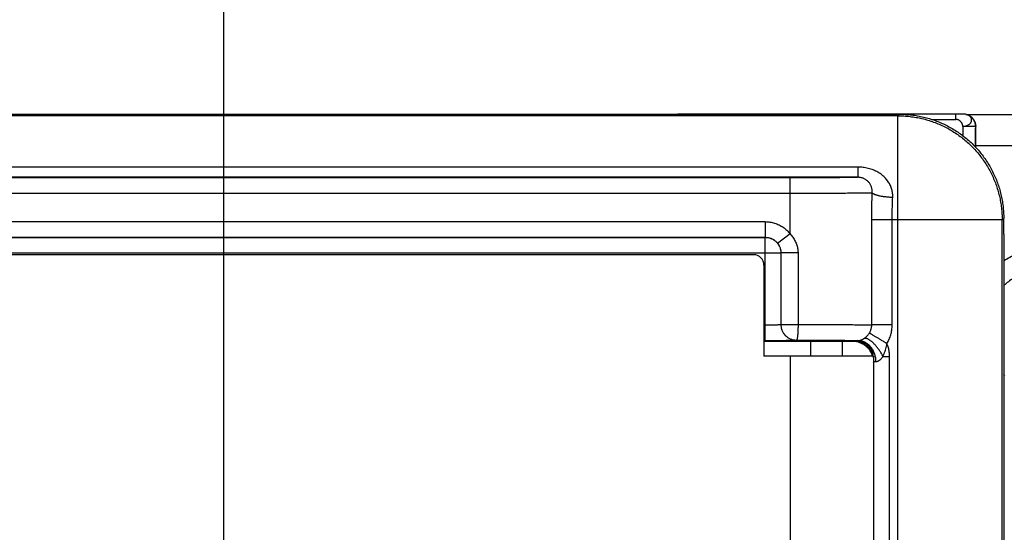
# Model space of a CAD drawing. Header units: inches. Extents: x 0 to 34, y 0 to 22.
# Tile 47 of 81: x 15.9 to 16.9, y 18.4 to 18.9. Entities that reach past the tile are written whole.
import ezdxf

# ---------------------------------------------------------------- set-up
doc = ezdxf.new("R2010")
doc.units = ezdxf.units.IN
doc.header["$LTSCALE"] = 1.87
doc.header["$MEASUREMENT"] = 0
doc.layers.get('0').update_dxf_attribs({"linetype": 'CONTINUOUS'})
doc.layers.add('DIMENSIONS', color=7, linetype='CONTINUOUS')
doc.styles.get("Standard").update_dxf_attribs({"font": 'txt', "width": 0.8})
doc.dimstyles.new('DIMSTYLE_1', dxfattribs={"dimtxt": 0.125, "dimasz": 0.18, "dimexe": 0.18, "dimexo": 0.0625, "dimgap": 0.09, "dimtad": 0, "dimtih": 1, "dimtoh": 1, "dimdec": 3, "dimzin": 4, "dimdsep": 46, "dimtxsty": 'STANDARD', "dimblk": '_FILLED', "dimblk1": '_FILLED', "dimblk2": '_FILLED', "dimcen": 0.09, "dimadec": 0, "dimazin": 0, "dimtp": 0.01, "dimtm": 0.01, "dimtfac": 1, "dimtdec": 3, "dimtofl": 0, "dimtmove": 0, "dimatfit": 3, "dimldrblk": '_FILLED', "dimfxl": 1, "dimtolj": 1, "dimtzin": 4, "dimarcsym": 0})

# ---------------------------------------------------------------- blocks, each defined once
blk = doc.blocks.new('_FILLED')
at = {"color": 0, "linetype": 'BYBLOCK'}
blk.add_solid([(0, 0), (-1, 0.1736), (-1, -0.1736)], dxfattribs=at)
blk = doc.blocks.new('*D16')
at = {"layer": 'DIMENSIONS', "color": 2, "linetype": 'CONTINUOUS'}
for p, q in [((12.33329, 19.08537), (12.10023, 19.08537)), ((12.33329, 18.41699), (12.33329, 19.08537)), ((13.82312, 18.78842), (12.20829, 18.78842)), ((12.33329, 18.78842), (12.33329, 18.41699)), ((12.33329, 18.04556), (12.33329, 18.41699)), ((16.5796, 18.04556), (12.20829, 18.04556))]:
    blk.add_line(p, q, dxfattribs=at)
at = {"layer": 'DIMENSIONS', "color": 2, "linetype": 'CONTINUOUS', "xscale": 0.18, "yscale": 0.18, "zscale": 0.18}
for p, rotation in [((12.33329, 18.78842), 90), ((12.33329, 18.04556), 270)]:
    blk.add_blockref('_FILLED', p, dxfattribs=dict(at, rotation=rotation))
at = {"layer": 'DIMENSIONS', "color": 2, "linetype": 'CONTINUOUS', "width": 0.8}
for s, p in [('.743', (10.81273, 19.02287)), ('[', (11.33773, 19.02287)), ('18.87', (11.43773, 19.02287)), (']', (11.93773, 19.02287))]:
    blk.add_text(s, height=0.125, dxfattribs=at).set_placement(p)
blk = doc.blocks.new('*D18')
at = {"layer": 'DIMENSIONS', "color": 2, "linetype": 'CONTINUOUS'}
for p, q in [((13.89529, 18.82205), (13.89529, 20.41512)), ((16.12918, 18.1231), (16.12918, 20.41512)), ((13.89529, 20.29012), (13.53529, 20.29012)), ((16.12918, 20.29012), (16.48918, 20.29012))]:
    blk.add_line(p, q, dxfattribs=at)
at = {"layer": 'DIMENSIONS', "color": 2, "linetype": 'CONTINUOUS', "xscale": 0.18, "yscale": 0.18, "zscale": 0.18}
blk.add_blockref('_FILLED', (13.89529, 20.29012), dxfattribs=at)
at = {"layer": 'DIMENSIONS', "color": 2, "linetype": 'CONTINUOUS', "xscale": 0.18, "yscale": 0.18, "zscale": 0.18, "rotation": 180}
blk.add_blockref('_FILLED', (16.12918, 20.29012), dxfattribs=at)
at = {"layer": 'DIMENSIONS', "color": 2, "linetype": 'CONTINUOUS', "width": 0.8}
for s, p in [('[', (15.0432, 20.22762)), (']', (15.6432, 20.22762)), ('2.234', (14.4182, 20.22762)), ('56.74', (15.1432, 20.22762))]:
    blk.add_text(s, height=0.125, dxfattribs=at).set_placement(p)
blk = doc.blocks.new('*D19')
at = {"layer": 'DIMENSIONS', "color": 2, "linetype": 'CONTINUOUS'}
for p, q in [((13.08329, 19.54012), (12.51226, 19.54012)), ((13.08329, 18.44203), (13.08329, 19.54012)), ((13.85642, 18.78842), (12.95829, 18.78842)), ((13.08329, 18.78842), (13.08329, 18.44203)), ((13.08329, 18.09564), (13.08329, 18.44203)), ((16.10054, 18.09564), (12.95829, 18.09564))]:
    blk.add_line(p, q, dxfattribs=at)
at = {"layer": 'DIMENSIONS', "color": 2, "linetype": 'CONTINUOUS', "xscale": 0.18, "yscale": 0.18, "zscale": 0.18}
for p, rotation in [((13.08329, 18.78842), 90), ((13.08329, 18.09564), 270)]:
    blk.add_blockref('_FILLED', p, dxfattribs=dict(at, rotation=rotation))
at = {"layer": 'DIMENSIONS', "color": 2, "linetype": 'CONTINUOUS', "width": 0.8}
for s, p in [('[', (11.84976, 19.47762)), (']', (12.34976, 19.47762)), ('.693', (11.32476, 19.47762)), ('17.6', (11.94976, 19.47762))]:
    blk.add_text(s, height=0.125, dxfattribs=at).set_placement(p)

msp = doc.modelspace()

# ---------------------------------------------------------------- linework, layer by layer
at = {"color": 7, "linetype": 'CONTINUOUS'}
for p, q in [((15.01029, 18.79006), (16.7773, 18.78992)), ((16.60167, 18.79005), (16.56453, 18.78994)), ((16.83356, 18.79012), (16.60167, 18.79005)), ((16.7758, 18.78842), (16.7773, 18.78992)), ((16.83602, 18.79011), (16.83356, 18.79012)), ((16.8374, 18.79009), (16.83602, 18.79011)), ((16.83798, 18.79008), (16.8374, 18.79009)), ((16.8383, 18.79008), (16.83798, 18.79008)), ((16.8394, 18.79003), (16.8394, 18.79003)), ((16.84093, 18.78979), (17.0198, 18.78979)), ((16.7758, 18.78842), (15.01029, 18.78842)), ((16.7758, 18.23515), (16.7758, 18.78842)), ((16.80815, 18.785), (16.83135, 18.785)), ((16.84413, 18.78862), (16.84374, 18.78882)), ((16.83804, 18.77826), (16.83804, 18.76931)), ((16.85026, 18.77826), (16.83804, 18.77826)), ((16.85026, 18.77826), (16.85026, 18.75828)), ((16.8504, 18.77819), (16.85026, 18.77826)), ((16.85029, 18.75825), (16.85029, 18.75979)), ((16.85029, 18.75979), (17.01997, 18.75979)), ((16.73721, 18.73921), (15.01029, 18.73921)), ((16.73721, 18.73921), (16.73721, 18.72937)), ((16.73721, 18.72937), (15.01029, 18.72937)), ((16.67229, 18.72883), (15.01029, 18.72883)), ((16.67229, 18.67508), (16.67229, 18.72883)), ((16.67229, 18.71383), (15.01029, 18.71383)), ((15.01029, 18.68678), (16.64851, 18.68678)), ((16.64851, 18.68678), (16.64851, 18.67178)), ((16.75067, 18.58765), (16.75067, 18.68843)), ((16.87579, 18.68843), (16.75067, 18.68843)), ((16.77026, 18.58765), (16.77027, 18.68843)), ((16.87579, 18.68843), (16.87729, 18.68992)), ((16.87579, 18.26455), (16.87579, 18.68843)), ((16.87729, 18.67463), (16.87729, 18.68992)), ((15.01029, 18.67178), (16.64851, 18.67178)), ((15.01029, 18.67174), (16.64847, 18.67174)), ((16.64851, 18.67178), (16.64847, 18.67174)), ((16.64847, 18.5728), (16.64847, 18.67174)), ((16.67229, 18.67508), (16.6604, 18.66593)), ((16.63729, 18.65506), (14.71397, 18.65506)), ((15.01029, 18.65674), (16.66347, 18.65674)), ((16.66351, 18.65678), (16.66347, 18.65674)), ((16.66347, 18.65674), (16.66347, 18.58806)), ((16.66351, 18.65678), (16.66351, 18.58811)), ((16.67994, 18.65678), (16.66351, 18.65678)), ((16.67994, 18.65678), (16.67994, 18.58811)), ((16.64729, 18.64506), (16.64729, 18.55756)), ((16.64729, 18.5878), (16.64847, 18.5878)), ((16.66347, 18.58806), (16.66351, 18.58811)), ((16.66351, 18.58811), (16.67994, 18.58811)), ((16.77026, 18.58765), (16.75067, 18.58765)), ((16.64729, 18.5728), (16.64847, 18.5728)), ((16.67847, 18.57306), (16.67851, 18.57311)), ((16.73229, 18.57189), (16.64729, 18.5719)), ((16.69229, 18.55756), (16.69229, 18.57189)), ((16.72229, 18.57189), (16.72229, 18.55756)), ((16.73229, 18.57189), (16.73281, 18.57241)), ((16.75229, 18.55756), (16.64729, 18.55756)), ((16.67229, 18.55756), (16.67229, 18.32293)), ((16.75229, 18.55756), (16.75229, 18.32406)), ((16.76154, 18.55741), (16.76781, 18.55741)), ((16.76781, 18.32828), (16.76781, 18.55741)), ((16.75229, 18.55188), (16.75281, 18.55241)), ((16.75281, 18.32828), (16.75281, 18.55241)), ((16.87843, 18.53893), (16.87729, 18.54007))]:
    msp.add_line(p, q, dxfattribs=at)
for points in [[(16.83939, 18.79003), (16.8392, 18.79004), (16.83902, 18.79005), (16.83886, 18.79006), (16.83872, 18.79007), (16.83859, 18.79007), (16.8383, 18.79008)], [(16.84374, 18.78882), (16.84274, 18.78926), (16.8417, 18.78961), (16.84063, 18.78986), (16.83955, 18.79002), (16.8394, 18.79003)]]:
    msp.add_lwpolyline(points, dxfattribs=at)
msp.add_arc((16.63729, 18.64506), 0.01, 0, 90, dxfattribs=at)
for points, knots in [([(16.60981, 18.79006), (16.60979, 18.79006), (16.60979, 18.79), (16.60978, 18.78996), (16.60977, 18.78994)], [0, 0, 0, 0, 0.44143, 1, 1, 1, 1]), ([(16.7773, 18.78992), (16.77923, 18.78992), (16.78311, 18.78981), (16.78891, 18.7893), (16.79467, 18.78846), (16.80037, 18.78728), (16.80599, 18.78577), (16.81151, 18.78394), (16.81692, 18.78179), (16.8222, 18.77933), (16.82732, 18.77657), (16.83227, 18.77352), (16.83704, 18.77018), (16.8416, 18.76657), (16.84595, 18.7627), (16.85007, 18.75858), (16.85394, 18.75423), (16.85754, 18.74967), (16.86088, 18.7449), (16.86394, 18.73995), (16.8667, 18.73482), (16.86916, 18.72955), (16.87131, 18.72414), (16.87314, 18.71861), (16.87465, 18.71299), (16.87582, 18.70729), (16.87667, 18.70153), (16.87717, 18.69574), (16.87729, 18.69186), (16.87729, 18.68992)], [0, 0, 0, 0, 0.037007, 0.074072, 0.111133, 0.148129, 0.185149, 0.222218, 0.259275, 0.296265, 0.333295, 0.370366, 0.407414, 0.444401, 0.481443, 0.518518, 0.555561, 0.592549, 0.629599, 0.666671, 0.703704, 0.740697, 0.777757, 0.81483, 0.851854, 0.888854, 0.925919, 0.962989, 1, 1, 1, 1]), ([(16.83135, 18.785), (16.83135, 18.78534), (16.83135, 18.78584), (16.83136, 18.78649), (16.83136, 18.78697), (16.83137, 18.78742), (16.83138, 18.78785), (16.83139, 18.78826), (16.8314, 18.78863), (16.83142, 18.78896), (16.83143, 18.78926), (16.83144, 18.78948), (16.83145, 18.78964), (16.83146, 18.78974), (16.83147, 18.78983), (16.83148, 18.78991), (16.83149, 18.78997), (16.83149, 18.79002), (16.8315, 18.79005), (16.8315, 18.79007), (16.83151, 18.79009), (16.83151, 18.7901), (16.83152, 18.79011), (16.83152, 18.79012), (16.83152, 18.79012), (16.83153, 18.79012), (16.83153, 18.79012)], [0, 0, 0, 0, 0.195663, 0.291113, 0.383733, 0.472619, 0.556913, 0.635788, 0.708488, 0.774296, 0.832589, 0.88279, 0.90471, 0.924436, 0.941917, 0.957121, 0.970016, 0.980578, 0.984979, 0.988793, 0.992024, 0.994679, 0.996773, 0.998334, 0.999441, 1, 1, 1, 1]), ([(16.84342, 18.78889), (16.84314, 18.78904), (16.84257, 18.78931), (16.84164, 18.78963), (16.84065, 18.78988), (16.83989, 18.78999), (16.83947, 18.79002), (16.8394, 18.79003)], [0, 0, 0, 0, 0.222151, 0.454315, 0.697434, 0.954039, 1, 1, 1, 1]), ([(16.7758, 18.78842), (16.77774, 18.78842), (16.78162, 18.78831), (16.78741, 18.7878), (16.79317, 18.78696), (16.79887, 18.78578), (16.80449, 18.78428), (16.81002, 18.78244), (16.81543, 18.7803), (16.8207, 18.77784), (16.82582, 18.77507), (16.83078, 18.77202), (16.83554, 18.76868), (16.84011, 18.76507), (16.84446, 18.7612), (16.84857, 18.75709), (16.85244, 18.75274), (16.85605, 18.74817), (16.85939, 18.74341), (16.86244, 18.73845), (16.86521, 18.73333), (16.86767, 18.72805), (16.86981, 18.72265), (16.87165, 18.71712), (16.87315, 18.7115), (16.87433, 18.7058), (16.87517, 18.70004), (16.87568, 18.69425), (16.87579, 18.69037), (16.87579, 18.68843)], [0, 0, 0, 0, 0.037036, 0.074073, 0.111109, 0.148146, 0.185183, 0.22222, 0.259257, 0.296294, 0.333331, 0.370369, 0.407406, 0.444444, 0.481481, 0.518519, 0.555556, 0.592594, 0.629631, 0.666669, 0.703706, 0.740743, 0.77778, 0.814817, 0.851854, 0.888891, 0.925927, 0.962964, 1, 1, 1, 1]), ([(16.83804, 18.77826), (16.83804, 18.77846), (16.83801, 18.77888), (16.83789, 18.77949), (16.8377, 18.7801), (16.83745, 18.7807), (16.83714, 18.78128), (16.83678, 18.78184), (16.83637, 18.78237), (16.83592, 18.78287), (16.83543, 18.78332), (16.83474, 18.78387), (16.83398, 18.78433), (16.83319, 18.78467), (16.83258, 18.78486), (16.83197, 18.78498), (16.83156, 18.785), (16.83135, 18.785)], [0, 0, 0, 0, 0.059593, 0.120037, 0.181498, 0.243995, 0.307428, 0.371613, 0.436308, 0.501232, 0.566092, 0.630599, 0.757412, 0.81948, 0.880517, 0.940607, 1, 1, 1, 1]), ([(16.83804, 18.77826), (16.83838, 18.77826), (16.83905, 18.77829), (16.84006, 18.77844), (16.84105, 18.77869), (16.84201, 18.779), (16.84291, 18.7794), (16.84374, 18.77988), (16.84446, 18.78043), (16.8451, 18.78101), (16.84563, 18.78164), (16.84605, 18.78232), (16.84635, 18.78303), (16.84651, 18.78377), (16.84655, 18.78452), (16.84646, 18.78526), (16.84624, 18.78598), (16.84589, 18.78667), (16.84542, 18.78732), (16.84484, 18.78791), (16.84441, 18.78826), (16.84417, 18.78842)], [0, 0, 0, 0, 0.061464, 0.1237, 0.186093, 0.247993, 0.308516, 0.366811, 0.422309, 0.47496, 0.525131, 0.573312, 0.62005, 0.666073, 0.71147, 0.756595, 0.802531, 0.849472, 0.897782, 0.947941, 1, 1, 1, 1]), ([(16.85026, 18.77826), (16.85026, 18.7787), (16.85021, 18.77958), (16.84999, 18.78089), (16.84962, 18.78216), (16.84912, 18.78339), (16.84847, 18.78455), (16.84771, 18.78563), (16.84682, 18.78662), (16.84583, 18.78751), (16.8448, 18.78824), (16.84408, 18.78865), (16.84374, 18.78882)], [0, 0, 0, 0, 0.10135, 0.202697, 0.304043, 0.405386, 0.506727, 0.608067, 0.709404, 0.810741, 0.912076, 1, 1, 1, 1]), ([(16.84414, 18.78862), (16.84454, 18.78842), (16.8454, 18.78792), (16.84659, 18.787), (16.84767, 18.7859), (16.84856, 18.7847), (16.84927, 18.78343), (16.8498, 18.78212), (16.85016, 18.7808), (16.85037, 18.77949), (16.8504, 18.77862), (16.8504, 18.77819)], [0, 0, 0, 0, 0.106443, 0.230333, 0.3506, 0.467106, 0.580086, 0.689503, 0.796172, 0.899798, 1, 1, 1, 1]), ([(16.85029, 18.75979), (16.85029, 18.76062), (16.85029, 18.76226), (16.85029, 18.76471), (16.8503, 18.76713), (16.85031, 18.76949), (16.85033, 18.77179), (16.85035, 18.77401), (16.85037, 18.77614), (16.85039, 18.77752), (16.8504, 18.77819)], [0, 0, 0, 0, 0.134359, 0.267957, 0.399499, 0.528504, 0.653915, 0.77471, 0.890448, 1, 1, 1, 1]), ([(16.7708, 18.70999), (16.77083, 18.71062), (16.77084, 18.71189), (16.77071, 18.7138), (16.77042, 18.71572), (16.76998, 18.71765), (16.76937, 18.71956), (16.7686, 18.72144), (16.76767, 18.72329), (16.76656, 18.72509), (16.76529, 18.72683), (16.76386, 18.7285), (16.76227, 18.73009), (16.76052, 18.73159), (16.75861, 18.73299), (16.75656, 18.73426), (16.75439, 18.73541), (16.75212, 18.73642), (16.74975, 18.73728), (16.74731, 18.73799), (16.74482, 18.73854), (16.74229, 18.73893), (16.73976, 18.73916), (16.73806, 18.73921), (16.73721, 18.73921)], [0, 0, 0, 0, 0.03809, 0.076399, 0.115382, 0.15495, 0.195143, 0.236001, 0.277565, 0.319875, 0.363002, 0.407068, 0.452191, 0.498477, 0.545909, 0.594354, 0.643666, 0.693692, 0.744272, 0.795249, 0.84648, 0.897825, 0.949044, 1, 1, 1, 1]), ([(16.73721, 18.72937), (16.73711, 18.72935), (16.7368, 18.72933), (16.73622, 18.72929), (16.73538, 18.72926), (16.73428, 18.72923), (16.73294, 18.72919), (16.73135, 18.72916), (16.72952, 18.72913), (16.72746, 18.7291), (16.72518, 18.72907), (16.72268, 18.72904), (16.71999, 18.72901), (16.7171, 18.72899), (16.71403, 18.72896), (16.71079, 18.72894), (16.7074, 18.72892), (16.70386, 18.7289), (16.7002, 18.72889), (16.69642, 18.72887), (16.69255, 18.72886), (16.68859, 18.72885), (16.68457, 18.72884), (16.6805, 18.72883), (16.6764, 18.72883), (16.67366, 18.72883), (16.67229, 18.72883)], [0, 0, 0, 0, 0.005017, 0.014025, 0.027012, 0.043921, 0.064678, 0.0892, 0.117397, 0.149155, 0.184337, 0.222804, 0.264404, 0.308965, 0.356309, 0.406243, 0.458565, 0.513074, 0.569553, 0.62778, 0.68751, 0.748492, 0.810506, 0.87331, 0.936587, 1, 1, 1, 1]), ([(16.7511, 18.7143), (16.75113, 18.71475), (16.75116, 18.71566), (16.75107, 18.71703), (16.75087, 18.71839), (16.75053, 18.71972), (16.75007, 18.72101), (16.74949, 18.72225), (16.74878, 18.72341), (16.74798, 18.72448), (16.74708, 18.72545), (16.74612, 18.72631), (16.74511, 18.72705), (16.74408, 18.72767), (16.74304, 18.72817), (16.74202, 18.72858), (16.74102, 18.72889), (16.74003, 18.72911), (16.73907, 18.72926), (16.73814, 18.72935), (16.73752, 18.72937), (16.73721, 18.72937)], [0, 0, 0, 0, 0.058918, 0.118197, 0.177572, 0.236907, 0.296181, 0.355327, 0.414173, 0.472381, 0.529558, 0.585329, 0.639452, 0.691587, 0.74139, 0.788906, 0.834323, 0.877875, 0.919658, 0.960387, 1, 1, 1, 1]), ([(16.7511, 18.7143), (16.75077, 18.71429), (16.75002, 18.71426), (16.74876, 18.71423), (16.74721, 18.7142), (16.74538, 18.71417), (16.74329, 18.71414), (16.74093, 18.71411), (16.73832, 18.71408), (16.73546, 18.71405), (16.73237, 18.71402), (16.72906, 18.714), (16.72554, 18.71397), (16.72182, 18.71395), (16.71792, 18.71393), (16.71386, 18.71391), (16.70964, 18.7139), (16.70528, 18.71388), (16.70079, 18.71387), (16.69621, 18.71386), (16.69153, 18.71385), (16.68678, 18.71384), (16.68198, 18.71384), (16.67714, 18.71383), (16.67391, 18.71383), (16.67229, 18.71383)], [0, 0, 0, 0, 0.012441, 0.028525, 0.048195, 0.071383, 0.098009, 0.127975, 0.161165, 0.197453, 0.236709, 0.278789, 0.323526, 0.37074, 0.420256, 0.471902, 0.525503, 0.580876, 0.637826, 0.696127, 0.755547, 0.81587, 0.876874, 0.938329, 1, 1, 1, 1]), ([(16.75067, 18.68843), (16.75067, 18.69059), (16.75069, 18.69491), (16.75077, 18.70139), (16.75091, 18.70785), (16.75103, 18.71215), (16.7511, 18.7143)], [0, 0, 0, 0, 0.250574, 0.500972, 0.750887, 1, 1, 1, 1]), ([(16.7708, 18.70999), (16.77025, 18.71001), (16.76916, 18.71006), (16.76752, 18.71016), (16.76591, 18.71029), (16.76434, 18.71045), (16.7628, 18.71064), (16.76133, 18.71085), (16.75991, 18.71108), (16.75857, 18.71133), (16.75731, 18.71161), (16.75615, 18.7119), (16.75508, 18.71221), (16.75412, 18.71253), (16.75327, 18.71286), (16.75254, 18.7132), (16.75194, 18.71355), (16.75145, 18.71391), (16.7512, 18.71417), (16.7511, 18.7143)], [0, 0, 0, 0, 0.080544, 0.160618, 0.239705, 0.317293, 0.392883, 0.465992, 0.536156, 0.602937, 0.665925, 0.724747, 0.779068, 0.828602, 0.873123, 0.912482, 0.946633, 0.975686, 1, 1, 1, 1]), ([(16.77027, 18.68843), (16.77027, 18.69023), (16.77029, 18.69385), (16.7704, 18.69925), (16.77057, 18.70463), (16.77072, 18.70821), (16.7708, 18.70999)], [0, 0, 0, 0, 0.251301, 0.502175, 0.75196, 1, 1, 1, 1]), ([(16.64851, 18.68678), (16.64927, 18.68678), (16.65078, 18.68673), (16.65305, 18.68647), (16.6553, 18.68604), (16.65751, 18.68543), (16.65967, 18.68466), (16.66176, 18.68373), (16.66378, 18.68264), (16.66571, 18.6814), (16.66753, 18.68002), (16.66925, 18.6785), (16.67085, 18.67686), (16.67182, 18.67568), (16.67229, 18.67508)], [0, 0, 0, 0, 0.08261, 0.165683, 0.249066, 0.332594, 0.416107, 0.49952, 0.582915, 0.666366, 0.749872, 0.833389, 0.916804, 1, 1, 1, 1]), ([(16.64847, 18.67174), (16.64893, 18.67174), (16.64985, 18.67169), (16.65123, 18.6715), (16.65258, 18.67119), (16.65389, 18.67074), (16.65516, 18.67018), (16.65637, 18.66951), (16.65752, 18.66872), (16.65859, 18.66784), (16.65957, 18.66686), (16.66045, 18.66579), (16.66124, 18.66465), (16.66191, 18.66343), (16.66247, 18.66216), (16.66291, 18.66085), (16.66323, 18.6595), (16.66342, 18.65812), (16.66347, 18.6572), (16.66347, 18.65674)], [0, 0, 0, 0, 0.058822, 0.117645, 0.176468, 0.235292, 0.294115, 0.352939, 0.411764, 0.470588, 0.529412, 0.588236, 0.647061, 0.705885, 0.764708, 0.823532, 0.882355, 0.941178, 1, 1, 1, 1]), ([(16.64851, 18.67178), (16.64897, 18.67178), (16.64989, 18.67174), (16.65125, 18.67155), (16.65258, 18.67124), (16.65389, 18.67081), (16.65515, 18.67026), (16.65635, 18.6696), (16.65749, 18.66883), (16.65855, 18.66796), (16.65953, 18.667), (16.66012, 18.6663), (16.6604, 18.66593)], [0, 0, 0, 0, 0.10002, 0.200036, 0.300047, 0.400052, 0.500053, 0.600052, 0.700048, 0.800042, 0.900029, 1, 1, 1, 1]), ([(16.67229, 18.67508), (16.67278, 18.67456), (16.67373, 18.67348), (16.67504, 18.67178), (16.6762, 18.67), (16.67722, 18.66815), (16.67808, 18.66627), (16.67878, 18.66435), (16.67931, 18.66243), (16.67968, 18.66052), (16.6799, 18.65864), (16.67994, 18.65739), (16.67994, 18.65678)], [0, 0, 0, 0, 0.106136, 0.211802, 0.316626, 0.420243, 0.522314, 0.62254, 0.720648, 0.816396, 0.909573, 1, 1, 1, 1]), ([(16.87729, 18.67463), (16.87729, 18.62454), (16.87729, 18.52435), (16.87729, 18.37406), (16.87729, 18.27387), (16.87729, 18.22378)], [0, 0, 0, 0, 0.333332, 0.66667, 1, 1, 1, 1]), ([(16.6604, 18.66593), (16.66064, 18.66562), (16.66111, 18.66496), (16.66173, 18.66391), (16.66227, 18.6628), (16.66272, 18.66164), (16.66307, 18.66045), (16.66333, 18.65923), (16.66348, 18.65801), (16.66351, 18.65719), (16.66351, 18.65678)], [0, 0, 0, 0, 0.121542, 0.245381, 0.370869, 0.497386, 0.624257, 0.750781, 0.876265, 1, 1, 1, 1]), ([(16.9286, 18.66373), (16.92644, 18.66373), (16.92212, 18.66358), (16.91565, 18.66293), (16.90922, 18.66185), (16.90288, 18.66033), (16.89664, 18.65839), (16.89056, 18.65604), (16.88465, 18.65328), (16.88026, 18.65086), (16.87783, 18.64938), (16.87726, 18.64903)], [0, 0, 0, 0, 0.119668, 0.239818, 0.360274, 0.480877, 0.601469, 0.721972, 0.842419, 0.962857, 1, 1, 1, 1]), ([(16.9286, 18.64473), (16.92674, 18.64473), (16.92303, 18.6446), (16.91748, 18.644), (16.91199, 18.64301), (16.90659, 18.64163), (16.9013, 18.63987), (16.89615, 18.63774), (16.89117, 18.63524), (16.88638, 18.6324), (16.88181, 18.62922), (16.87884, 18.62683), (16.87736, 18.62554), (16.87728, 18.62547)], [0, 0, 0, 0, 0.099492, 0.198992, 0.298482, 0.397963, 0.497433, 0.596886, 0.696313, 0.795707, 0.895065, 0.994386, 1, 1, 1, 1]), ([(16.64847, 18.5878), (16.64893, 18.5878), (16.64984, 18.5878), (16.6512, 18.58781), (16.65254, 18.58781), (16.65385, 18.58782), (16.65511, 18.58783), (16.65631, 18.58784), (16.65744, 18.58785), (16.6585, 18.58787), (16.65948, 18.58789), (16.66036, 18.5879), (16.66114, 18.58792), (16.66181, 18.58794), (16.66238, 18.58796), (16.66282, 18.58799), (16.66316, 18.588), (16.66334, 18.58804), (16.66345, 18.58804), (16.66347, 18.58806)], [0, 0, 0, 0, 0.091832, 0.18289, 0.272401, 0.359596, 0.443719, 0.524051, 0.599915, 0.670672, 0.735735, 0.794591, 0.846784, 0.8919, 0.929553, 0.959403, 0.981184, 0.994719, 1, 1, 1, 1]), ([(16.66347, 18.58806), (16.66347, 18.5876), (16.66351, 18.58668), (16.6637, 18.5853), (16.66402, 18.58395), (16.66446, 18.58264), (16.66502, 18.58137), (16.6657, 18.58016), (16.66648, 18.57901), (16.66737, 18.57794), (16.66835, 18.57696), (16.66941, 18.57608), (16.67056, 18.57529), (16.67177, 18.57462), (16.67304, 18.57406), (16.67436, 18.57362), (16.67571, 18.5733), (16.67708, 18.57311), (16.678, 18.57306), (16.67847, 18.57306)], [0, 0, 0, 0, 0.058822, 0.117645, 0.176468, 0.235291, 0.294115, 0.352939, 0.411763, 0.470588, 0.529412, 0.588236, 0.647061, 0.705885, 0.764708, 0.823532, 0.882355, 0.941178, 1, 1, 1, 1]), ([(16.66351, 18.58811), (16.66351, 18.58764), (16.66355, 18.58672), (16.66374, 18.58534), (16.66406, 18.58399), (16.6645, 18.58268), (16.66506, 18.58141), (16.66574, 18.5802), (16.66653, 18.57905), (16.66741, 18.57798), (16.66839, 18.577), (16.66946, 18.57612), (16.67061, 18.57533), (16.67182, 18.57466), (16.67309, 18.5741), (16.67441, 18.57366), (16.67576, 18.57334), (16.67713, 18.57315), (16.67805, 18.57311), (16.67851, 18.57311)], [0, 0, 0, 0, 0.058848, 0.117697, 0.176547, 0.235397, 0.294248, 0.353098, 0.411948, 0.470796, 0.529647, 0.588496, 0.647338, 0.706178, 0.765025, 0.823896, 0.882694, 0.941373, 1, 1, 1, 1]), ([(16.67994, 18.58811), (16.67994, 18.58765), (16.67994, 18.58673), (16.67992, 18.58537), (16.67989, 18.58403), (16.67985, 18.58273), (16.67979, 18.58147), (16.67973, 18.58027), (16.67966, 18.57913), (16.67957, 18.57807), (16.67948, 18.5771), (16.67938, 18.57621), (16.67927, 18.57543), (16.67916, 18.57475), (16.67904, 18.57419), (16.67892, 18.57374), (16.67879, 18.57341), (16.67867, 18.5732), (16.67856, 18.57311), (16.67851, 18.57311)], [0, 0, 0, 0, 0.090512, 0.180267, 0.268517, 0.354523, 0.437568, 0.516961, 0.592042, 0.662191, 0.72683, 0.785434, 0.837534, 0.88273, 0.920697, 0.951215, 0.974223, 0.990005, 1, 1, 1, 1]), ([(16.67994, 18.58811), (16.68155, 18.5881), (16.68474, 18.5881), (16.6895, 18.5881), (16.69419, 18.58809), (16.6988, 18.58808), (16.70332, 18.58806), (16.70772, 18.58805), (16.71199, 18.58803), (16.71611, 18.58802), (16.72008, 18.588), (16.72387, 18.58798), (16.72748, 18.58795), (16.73088, 18.58793), (16.73407, 18.5879), (16.73703, 18.58787), (16.73975, 18.58785), (16.74222, 18.58782), (16.74444, 18.58779), (16.74639, 18.58776), (16.74806, 18.58772), (16.74946, 18.58769), (16.7503, 18.58767), (16.75067, 18.58765)], [0, 0, 0, 0, 0.068064, 0.135423, 0.201846, 0.267107, 0.330984, 0.393257, 0.453709, 0.512127, 0.568295, 0.621997, 0.673028, 0.721195, 0.766314, 0.808214, 0.846738, 0.881743, 0.913102, 0.940702, 0.96444, 0.984229, 1, 1, 1, 1]), ([(16.74842, 18.57996), (16.74863, 18.58029), (16.74903, 18.58096), (16.74953, 18.58202), (16.74994, 18.58311), (16.75027, 18.58422), (16.7505, 18.58535), (16.75064, 18.5865), (16.75067, 18.58727), (16.75067, 18.58765)], [0, 0, 0, 0, 0.144369, 0.288118, 0.431311, 0.57402, 0.716315, 0.858207, 1, 1, 1, 1]), ([(16.76519, 18.56968), (16.76559, 18.57034), (16.76636, 18.5717), (16.76737, 18.5738), (16.76824, 18.57596), (16.76895, 18.57817), (16.76952, 18.58043), (16.76994, 18.58275), (16.7702, 18.58516), (16.77026, 18.58681), (16.77026, 18.58765)], [0, 0, 0, 0, 0.122903, 0.246331, 0.369713, 0.492463, 0.614758, 0.738596, 0.866251, 1, 1, 1, 1]), ([(16.64847, 18.5728), (16.6492, 18.5728), (16.65066, 18.5728), (16.65285, 18.57281), (16.65504, 18.57281), (16.65719, 18.57281), (16.65931, 18.57282), (16.66137, 18.57283), (16.66335, 18.57284), (16.66525, 18.57285), (16.66705, 18.57286), (16.66875, 18.57287), (16.67033, 18.57289), (16.67179, 18.5729), (16.67313, 18.57292), (16.67433, 18.57293), (16.67538, 18.57295), (16.67629, 18.57297), (16.67704, 18.57298), (16.67762, 18.57301), (16.67806, 18.57301), (16.6783, 18.57305), (16.67844, 18.57304), (16.67847, 18.57306)], [0, 0, 0, 0, 0.073101, 0.146375, 0.219306, 0.291364, 0.362015, 0.430731, 0.496993, 0.560362, 0.620529, 0.677204, 0.730096, 0.778948, 0.823519, 0.863558, 0.898805, 0.929027, 0.954041, 0.973696, 0.987889, 0.996626, 1, 1, 1, 1]), ([(16.67851, 18.57311), (16.67984, 18.57311), (16.6825, 18.5731), (16.68647, 18.5731), (16.69041, 18.57309), (16.69429, 18.57308), (16.6981, 18.57306), (16.70181, 18.57305), (16.70541, 18.57303), (16.70888, 18.57301), (16.71219, 18.57299), (16.71534, 18.57297), (16.71832, 18.57294), (16.72112, 18.57292), (16.72372, 18.57289), (16.72612, 18.57286), (16.7283, 18.57283), (16.73026, 18.5728), (16.73199, 18.57277), (16.73348, 18.57273), (16.73472, 18.5727), (16.73572, 18.57267), (16.73646, 18.57264), (16.73694, 18.5726), (16.73719, 18.57258), (16.73726, 18.57256)], [0, 0, 0, 0, 0.067961, 0.135691, 0.202845, 0.269062, 0.333992, 0.397289, 0.458615, 0.517643, 0.574116, 0.627837, 0.678615, 0.726255, 0.770584, 0.811442, 0.848663, 0.882082, 0.911549, 0.936939, 0.958138, 0.975055, 0.987657, 0.995957, 1, 1, 1, 1]), ([(16.73281, 18.57241), (16.73284, 18.57243), (16.73296, 18.57243), (16.73317, 18.57246), (16.73353, 18.57247), (16.73403, 18.57249), (16.73465, 18.57251), (16.73541, 18.57252), (16.73629, 18.57254), (16.73693, 18.57255), (16.73726, 18.57256)], [0, 0, 0, 0, 0.020225, 0.070791, 0.151779, 0.263046, 0.404137, 0.574424, 0.77326, 1, 1, 1, 1]), ([(16.73726, 18.57256), (16.73741, 18.57256), (16.73771, 18.57258), (16.73818, 18.57263), (16.73868, 18.5727), (16.7392, 18.57281), (16.73974, 18.57295), (16.74032, 18.57314), (16.74091, 18.57337), (16.74151, 18.57364), (16.74211, 18.57395), (16.74273, 18.5743), (16.74314, 18.57456), (16.74335, 18.57469)], [0, 0, 0, 0, 0.067854, 0.140354, 0.216986, 0.297542, 0.382693, 0.4761, 0.574888, 0.674945, 0.777258, 0.886324, 1, 1, 1, 1]), ([(16.75472, 18.55256), (16.75472, 18.55314), (16.75467, 18.5543), (16.75446, 18.55602), (16.75413, 18.55772), (16.75367, 18.55938), (16.75308, 18.56099), (16.75238, 18.56254), (16.75156, 18.56401), (16.75063, 18.56539), (16.7496, 18.56668), (16.74848, 18.56786), (16.74727, 18.56893), (16.74599, 18.56987), (16.74464, 18.57068), (16.74323, 18.57135), (16.74178, 18.57188), (16.74029, 18.57227), (16.73878, 18.5725), (16.73777, 18.57256), (16.73726, 18.57256)], [0, 0, 0, 0, 0.05917, 0.118251, 0.177138, 0.235731, 0.293941, 0.351683, 0.40889, 0.465506, 0.521492, 0.576828, 0.631512, 0.685562, 0.739017, 0.791936, 0.844395, 0.896486, 0.948316, 1, 1, 1, 1]), ([(16.74334, 18.5747), (16.74357, 18.57484), (16.74402, 18.57516), (16.74469, 18.57568), (16.74535, 18.57626), (16.746, 18.57689), (16.74664, 18.57757), (16.74726, 18.57831), (16.74786, 18.57911), (16.74824, 18.57967), (16.74842, 18.57996)], [0, 0, 0, 0, 0.110013, 0.224718, 0.34368, 0.46692, 0.59437, 0.725841, 0.861129, 1, 1, 1, 1]), ([(16.76154, 18.55741), (16.76129, 18.5579), (16.76076, 18.55888), (16.75993, 18.56032), (16.75905, 18.56175), (16.75813, 18.56314), (16.75717, 18.56449), (16.75618, 18.5658), (16.75518, 18.56704), (16.75416, 18.56822), (16.75313, 18.56932), (16.7521, 18.57034), (16.75108, 18.57127), (16.75008, 18.5721), (16.7491, 18.57283), (16.74814, 18.57345), (16.74723, 18.57396), (16.74635, 18.57435), (16.74552, 18.57463), (16.74474, 18.57478), (16.74401, 18.57481), (16.74356, 18.57475), (16.74334, 18.5747)], [0, 0, 0, 0, 0.063188, 0.126997, 0.191068, 0.255009, 0.318431, 0.380949, 0.442189, 0.501787, 0.559398, 0.614699, 0.667392, 0.717214, 0.763939, 0.807395, 0.847467, 0.88412, 0.917417, 0.947551, 0.974887, 1, 1, 1, 1]), ([(16.76519, 18.56968), (16.7647, 18.56999), (16.76372, 18.57059), (16.76225, 18.57148), (16.76082, 18.57236), (16.75941, 18.57322), (16.75805, 18.57406), (16.75674, 18.57486), (16.75549, 18.57563), (16.75432, 18.57634), (16.75323, 18.57701), (16.75222, 18.57763), (16.75132, 18.57818), (16.75052, 18.57867), (16.74983, 18.57909), (16.74925, 18.57945), (16.7488, 18.57973), (16.74853, 18.57989), (16.74842, 18.57996)], [0, 0, 0, 0, 0.088045, 0.175413, 0.261466, 0.345559, 0.427059, 0.505355, 0.579859, 0.650012, 0.715287, 0.775196, 0.829289, 0.87716, 0.91845, 0.95285, 0.980101, 1, 1, 1, 1]), ([(16.73705, 18.57131), (16.73653, 18.57144), (16.73549, 18.57165), (16.73389, 18.57184), (16.73282, 18.57189), (16.73229, 18.57189)], [0, 0, 0, 0, 0.333141, 0.666683, 1, 1, 1, 1]), ([(16.75214, 18.55756), (16.752, 18.55808), (16.75168, 18.55913), (16.75106, 18.56065), (16.75033, 18.56211), (16.74947, 18.56351), (16.74851, 18.56484), (16.74744, 18.56608), (16.74627, 18.56723), (16.74502, 18.56829), (16.74368, 18.56923), (16.74226, 18.57006), (16.74079, 18.57078), (16.73926, 18.57137), (16.73769, 18.57183), (16.73608, 18.57216), (16.73445, 18.57237), (16.73336, 18.57241), (16.73281, 18.57241)], [0, 0, 0, 0, 0.062499, 0.124999, 0.187498, 0.249999, 0.312499, 0.375, 0.4375, 0.500001, 0.562502, 0.625003, 0.687503, 0.750003, 0.812503, 0.875002, 0.937501, 1, 1, 1, 1]), ([(16.75146, 18.55756), (16.75131, 18.55807), (16.75097, 18.55908), (16.75033, 18.56056), (16.74958, 18.56197), (16.74871, 18.56333), (16.74775, 18.56461), (16.74668, 18.5658), (16.74552, 18.56691), (16.74427, 18.56792), (16.74295, 18.56883), (16.74155, 18.56963), (16.7401, 18.57032), (16.73862, 18.57088), (16.73762, 18.57117), (16.73712, 18.57129)], [0, 0, 0, 0, 0.077178, 0.154324, 0.231519, 0.308677, 0.385838, 0.463026, 0.540154, 0.617357, 0.694491, 0.77167, 0.84885, 0.925971, 1, 1, 1, 1]), ([(16.75215, 18.55756), (16.75212, 18.5582), (16.75198, 18.55952), (16.7515, 18.56146), (16.75076, 18.56337), (16.74975, 18.56518), (16.74847, 18.56687), (16.7469, 18.56842), (16.74502, 18.56978), (16.74281, 18.5709), (16.74021, 18.57169), (16.73831, 18.57188), (16.73729, 18.57188)], [0, 0, 0, 0, 0.084219, 0.174364, 0.263191, 0.353337, 0.44596, 0.542143, 0.643146, 0.750357, 0.865675, 1, 1, 1, 1]), ([(16.76154, 18.55741), (16.7619, 18.55822), (16.76258, 18.55984), (16.76344, 18.56231), (16.76422, 18.56476), (16.76478, 18.56722), (16.76507, 18.56887), (16.76519, 18.56968)], [0, 0, 0, 0, 0.206835, 0.410268, 0.61035, 0.807003, 1, 1, 1, 1]), ([(16.76781, 18.55741), (16.76781, 18.55812), (16.76776, 18.55952), (16.76754, 18.56162), (16.76717, 18.56369), (16.76666, 18.56573), (16.76601, 18.56774), (16.76548, 18.56904), (16.76519, 18.56968)], [0, 0, 0, 0, 0.167277, 0.333763, 0.499863, 0.665999, 0.832589, 1, 1, 1, 1]), ([(16.75281, 18.55241), (16.75281, 18.55292), (16.75277, 18.55395), (16.7526, 18.55547), (16.7524, 18.55648), (16.75229, 18.55698)], [0, 0, 0, 0, 0.333336, 0.666674, 1, 1, 1, 1]), ([(16.75472, 18.55256), (16.7549, 18.55256), (16.75528, 18.55259), (16.75585, 18.5527), (16.75643, 18.55287), (16.75701, 18.55311), (16.75761, 18.55342), (16.7582, 18.55381), (16.75881, 18.55429), (16.75945, 18.55487), (16.76013, 18.55557), (16.76084, 18.55643), (16.7613, 18.55707), (16.76154, 18.55741)], [0, 0, 0, 0, 0.063909, 0.130613, 0.199913, 0.272169, 0.348253, 0.429576, 0.518149, 0.616601, 0.72799, 0.855222, 1, 1, 1, 1]), ([(16.75281, 18.55241), (16.75282, 18.55243), (16.75292, 18.55244), (16.75307, 18.55247), (16.75335, 18.55249), (16.75372, 18.55252), (16.75419, 18.55254), (16.75453, 18.55255), (16.75472, 18.55256)], [0, 0, 0, 0, 0.035733, 0.124367, 0.266285, 0.460553, 0.70573, 1, 1, 1, 1])]:
    msp.add_open_spline(points, degree=3, knots=knots, dxfattribs=at)
for points in [[(16.84406, 18.7885), (16.84385, 18.78864), (16.84364, 18.78877), (16.84342, 18.78889)], [(16.84417, 18.78842), (16.84414, 18.78845), (16.8441, 18.78847), (16.84406, 18.7885)], [(16.73712, 18.57129), (16.7371, 18.5713), (16.73707, 18.5713), (16.73705, 18.57131)]]:
    msp.add_open_spline(points, degree=3, dxfattribs=at)

# ---------------------------------------------------------------- dimensions: what is measured, and where the dimension line sits
at = {"layer": 'DIMENSIONS', "color": 2, "linetype": 'CONTINUOUS'}
dim = msp.add_linear_dim(base=(16.12918, 20.29012), p1=(13.89529, 18.82205), p2=(16.12918, 18.1231), dimstyle='DIMSTYLE_1', dxfattribs=at)
dim.commit()
dim.dimension.update_dxf_attribs({"geometry": '*D18', "text_midpoint": (15.0807, 20.29012), "dimtype": 160})
for base, p1, p2, picture, middle in [((13.08329, 18.09564), (13.85642, 18.78842), (16.10054, 18.09564), '*D19', (11.88726, 19.54012)), ((12.33329, 18.04556), (13.82312, 18.78842), (16.5796, 18.04556), '*D16', (11.42523, 19.08537))]:
    dim = msp.add_linear_dim(base=base, p1=p1, p2=p2, angle=270, dimstyle='DIMSTYLE_1', dxfattribs=at)
    dim.commit()
    dim.dimension.update_dxf_attribs({"geometry": picture, "text_midpoint": middle, "dimtype": 160})

doc.saveas('drawing.dxf')
